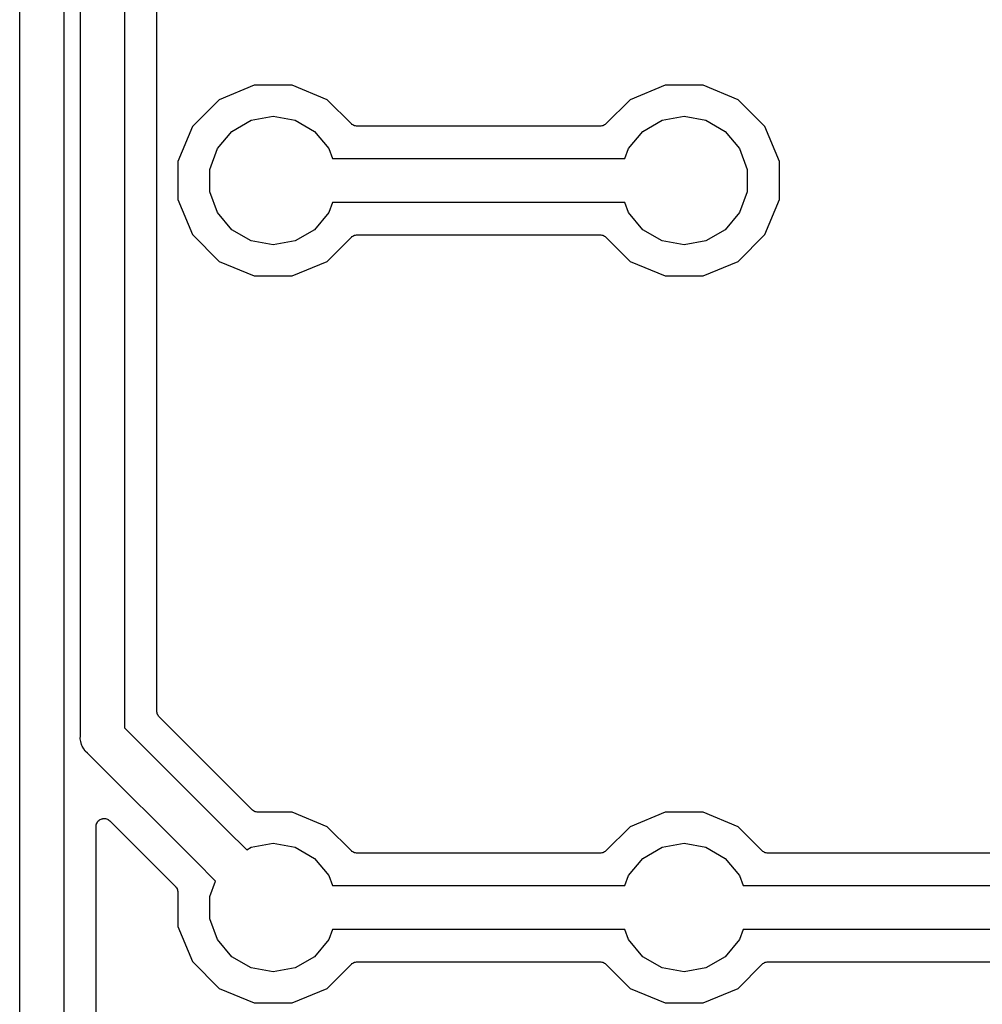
# Model space of a CAD drawing. Extents: x 66 to 115.1, y -104 to -36.7.
# Tile 4 of 10: x 73 to 88.2, y -81.5 to -66. Entities that reach past the tile are written whole.
import ezdxf

# ---------------------------------------------------------------- set-up
doc = ezdxf.new("R2010")
doc.units = 0
doc.header["$MEASUREMENT"] = 0
doc.layers.add('BLACK', color=7, linetype='CONTINUOUS')

msp = doc.modelspace()

# ---------------------------------------------------------------- linework, layer by layer
at = {"layer": 'BLACK', "linetype": 'CONTINUOUS'}
for p, q in [((74.65, -50.8681), (74.65, -77.155)), ((73.95, -77.2847), (73.95, -50.9978)), ((72.99, -90.1947), (72.99, -51.535)), ((73.69, -51.4053), (73.69, -90.065)), ((75.158, -76.892), (75.158, -61.768)), ((76.7, -66.992), (76.1458, -67.2216)), ((77.3, -66.992), (76.7, -66.992)), ((77.8542, -67.2216), (77.3, -66.992)), ((83.2, -66.992), (82.6458, -67.2216)), ((83.8, -66.992), (83.2, -66.992)), ((84.3542, -67.2216), (83.8, -66.992)), ((76.1458, -67.2216), (75.7216, -67.6458)), ((78.2374, -67.6048), (77.8542, -67.2216)), ((82.6458, -67.2216), (82.2626, -67.6048)), ((84.7784, -67.6458), (84.3542, -67.2216)), ((76.3473, -67.7221), (76.6527, -67.5458)), ((76.6527, -67.5458), (77, -67.4846)), ((77, -67.4846), (77.3473, -67.5458)), ((77.3473, -67.5458), (77.6527, -67.7221)), ((82.8473, -67.7221), (83.1527, -67.5458)), ((83.1527, -67.5458), (83.5, -67.4846)), ((83.5, -67.4846), (83.8473, -67.5458)), ((83.8473, -67.5458), (84.1527, -67.7221)), ((75.7216, -67.6458), (75.492, -68.2)), ((76.1206, -67.9923), (76.3473, -67.7221)), ((77.6527, -67.7221), (77.8794, -67.9923)), ((78.242, -67.608), (78.2374, -67.6048)), ((78.2456, -67.6123), (78.242, -67.608)), ((78.26, -67.6206), (78.2456, -67.6123)), ((78.2736, -67.6301), (78.26, -67.6206)), ((78.279, -67.6315), (78.2736, -67.6301)), ((78.2838, -67.6343), (78.279, -67.6315)), ((78.3001, -67.6372), (78.2838, -67.6343)), ((78.3162, -67.6415), (78.3001, -67.6372)), ((78.3217, -67.641), (78.3162, -67.6415)), ((78.3272, -67.642), (78.3217, -67.641)), ((82.1728, -67.642), (78.3272, -67.642)), ((82.1783, -67.641), (82.1728, -67.642)), ((82.1838, -67.6415), (82.1783, -67.641)), ((82.1999, -67.6372), (82.1838, -67.6415)), ((82.2162, -67.6343), (82.1999, -67.6372)), ((82.221, -67.6315), (82.2162, -67.6343)), ((82.2264, -67.6301), (82.221, -67.6315)), ((82.24, -67.6206), (82.2264, -67.6301)), ((82.2544, -67.6123), (82.24, -67.6206)), ((82.258, -67.608), (82.2544, -67.6123)), ((82.2626, -67.6048), (82.258, -67.608)), ((82.6206, -67.9923), (82.8473, -67.7221)), ((84.1527, -67.7221), (84.3794, -67.9923)), ((85.008, -68.2), (84.7784, -67.6458)), ((76, -68.3237), (76.1206, -67.9923)), ((77.8794, -67.9923), (77.9368, -68.15)), ((82.5632, -68.15), (82.6206, -67.9923)), ((84.3794, -67.9923), (84.5, -68.3237)), ((75.492, -68.2), (75.492, -68.8)), ((77.9368, -68.15), (82.5632, -68.15)), ((85.008, -68.8), (85.008, -68.2)), ((76, -68.6763), (76, -68.3237)), ((84.5, -68.3237), (84.5, -68.6763)), ((76.1206, -69.0077), (76, -68.6763)), ((84.5, -68.6763), (84.3794, -69.0077)), ((75.492, -68.8), (75.7216, -69.3542)), ((84.7784, -69.3542), (85.008, -68.8)), ((77.9368, -68.85), (77.8794, -69.0077)), ((82.5632, -68.85), (77.9368, -68.85)), ((82.6206, -69.0077), (82.5632, -68.85)), ((76.3473, -69.2779), (76.1206, -69.0077)), ((77.8794, -69.0077), (77.6527, -69.2779)), ((82.8473, -69.2779), (82.6206, -69.0077)), ((84.3794, -69.0077), (84.1527, -69.2779)), ((76.6527, -69.4542), (76.3473, -69.2779)), ((77.6527, -69.2779), (77.3473, -69.4542)), ((83.1527, -69.4542), (82.8473, -69.2779)), ((84.1527, -69.2779), (83.8473, -69.4542)), ((75.7216, -69.3542), (76.1458, -69.7784)), ((77, -69.5154), (76.6527, -69.4542)), ((77.3473, -69.4542), (77, -69.5154)), ((77.8542, -69.7784), (78.2374, -69.3952)), ((78.2374, -69.3952), (78.242, -69.392)), ((78.242, -69.392), (78.2456, -69.3877)), ((78.2456, -69.3877), (78.26, -69.3794)), ((78.26, -69.3794), (78.2736, -69.3699)), ((78.2736, -69.3699), (78.279, -69.3685)), ((78.279, -69.3685), (78.2838, -69.3657)), ((78.2838, -69.3657), (78.3001, -69.3628)), ((78.3001, -69.3628), (78.3162, -69.3585)), ((78.3162, -69.3585), (78.3217, -69.359)), ((78.3217, -69.359), (78.3272, -69.358)), ((78.3272, -69.358), (82.1728, -69.358)), ((82.1728, -69.358), (82.1783, -69.359)), ((82.1783, -69.359), (82.1838, -69.3585)), ((82.1838, -69.3585), (82.1999, -69.3628)), ((82.1999, -69.3628), (82.2162, -69.3657)), ((82.2162, -69.3657), (82.221, -69.3685)), ((82.221, -69.3685), (82.2264, -69.3699)), ((82.2264, -69.3699), (82.24, -69.3794)), ((82.24, -69.3794), (82.2544, -69.3877)), ((82.2544, -69.3877), (82.258, -69.392)), ((82.258, -69.392), (82.2626, -69.3952)), ((82.2626, -69.3952), (82.6458, -69.7784)), ((83.5, -69.5154), (83.1527, -69.4542)), ((83.8473, -69.4542), (83.5, -69.5154)), ((84.3542, -69.7784), (84.7784, -69.3542)), ((76.1458, -69.7784), (76.7, -70.008)), ((77.3, -70.008), (77.8542, -69.7784)), ((82.6458, -69.7784), (83.2, -70.008)), ((83.8, -70.008), (84.3542, -69.7784)), ((76.7, -70.008), (77.3, -70.008)), ((83.2, -70.008), (83.8, -70.008)), ((75.159, -76.8975), (75.158, -76.892)), ((75.1585, -76.9031), (75.159, -76.8975)), ((75.1628, -76.9191), (75.1585, -76.9031)), ((75.1657, -76.9354), (75.1628, -76.9191)), ((75.1685, -76.9403), (75.1657, -76.9354)), ((75.1699, -76.9457), (75.1685, -76.9403)), ((75.1794, -76.9593), (75.1699, -76.9457)), ((75.1877, -76.9736), (75.1794, -76.9593)), ((75.192, -76.9772), (75.1877, -76.9736)), ((75.1952, -76.9818), (75.192, -76.9772)), ((76.6682, -78.4548), (75.1952, -76.9818)), ((74.65, -77.155), (76.2691, -78.7742)), ((73.946, -77.331), (73.95, -77.2847)), ((73.958, -77.3758), (73.946, -77.331)), ((73.966, -77.4216), (73.958, -77.3758)), ((73.9739, -77.4351), (73.966, -77.4216)), ((73.9779, -77.4502), (73.9739, -77.4351)), ((74.0045, -77.4882), (73.9779, -77.4502)), ((74.0277, -77.5284), (74.0045, -77.4882)), ((74.0633, -77.5583), (74.0277, -77.5284)), ((75.7742, -79.2691), (74.0633, -77.5583)), ((76.6728, -78.458), (76.6682, -78.4548)), ((76.6764, -78.4623), (76.6728, -78.458)), ((76.6907, -78.4706), (76.6764, -78.4623)), ((76.7043, -78.4801), (76.6907, -78.4706)), ((76.7097, -78.4815), (76.7043, -78.4801)), ((76.7146, -78.4843), (76.7097, -78.4815)), ((76.7309, -78.4872), (76.7146, -78.4843)), ((76.7469, -78.4915), (76.7309, -78.4872)), ((76.7525, -78.491), (76.7469, -78.4915)), ((76.758, -78.492), (76.7525, -78.491)), ((77.3, -78.492), (76.758, -78.492)), ((77.8542, -78.7216), (77.3, -78.492)), ((83.2, -78.492), (82.6458, -78.7216)), ((83.8, -78.492), (83.2, -78.492)), ((84.3542, -78.7216), (83.8, -78.492)), ((74.214, -78.6602), (74.221, -78.6452)), ((74.221, -78.6452), (74.2249, -78.6412)), ((74.2249, -78.6412), (74.2277, -78.6364)), ((74.2277, -78.6364), (74.2404, -78.6257)), ((74.2404, -78.6257), (74.2522, -78.614)), ((74.2522, -78.614), (74.2572, -78.6116)), ((74.2572, -78.6116), (74.2615, -78.608)), ((74.2615, -78.608), (74.2771, -78.6023)), ((74.2771, -78.6023), (74.2921, -78.5953)), ((74.2921, -78.5953), (74.2977, -78.5949)), ((74.2977, -78.5949), (74.303, -78.5929)), ((74.303, -78.5929), (74.3196, -78.5929)), ((74.3196, -78.5929), (74.3361, -78.5915)), ((74.3361, -78.5915), (74.3415, -78.5929)), ((74.3415, -78.5929), (74.3471, -78.5929)), ((74.3471, -78.5929), (74.3627, -78.5986)), ((74.3627, -78.5986), (74.3787, -78.6029)), ((74.3787, -78.6029), (74.3833, -78.6061)), ((74.3833, -78.6061), (74.3885, -78.608)), ((74.3885, -78.608), (74.4012, -78.6187)), ((74.4012, -78.6187), (74.4148, -78.6282)), ((74.4148, -78.6282), (75.4548, -79.6682)), ((74.198, -78.718), (74.2009, -78.7017)), ((74.198, -89.802), (74.198, -78.718)), ((74.2009, -78.7017), (74.2023, -78.6851)), ((74.2023, -78.6851), (74.2047, -78.6801)), ((74.2047, -78.6801), (74.2057, -78.6746)), ((74.2057, -78.6746), (74.214, -78.6602)), ((76.2691, -78.7742), (76.2691, -78.7742)), ((76.2691, -78.7742), (76.5817, -79.0868)), ((78.2374, -79.1048), (77.8542, -78.7216)), ((82.6458, -78.7216), (82.2626, -79.1048)), ((84.7374, -79.1048), (84.3542, -78.7216)), ((76.5817, -79.0868), (76.6527, -79.0458)), ((76.6527, -79.0458), (77, -78.9846)), ((77, -78.9846), (77.3473, -79.0458)), ((77.3473, -79.0458), (77.6527, -79.2221)), ((78.242, -79.108), (78.2374, -79.1048)), ((78.2456, -79.1123), (78.242, -79.108)), ((78.26, -79.1206), (78.2456, -79.1123)), ((78.2736, -79.1301), (78.26, -79.1206)), ((82.24, -79.1206), (82.2264, -79.1301)), ((82.2544, -79.1123), (82.24, -79.1206)), ((82.258, -79.108), (82.2544, -79.1123)), ((82.2626, -79.1048), (82.258, -79.108)), ((82.8473, -79.2221), (83.1527, -79.0458)), ((83.1527, -79.0458), (83.5, -78.9846)), ((83.5, -78.9846), (83.8473, -79.0458)), ((83.8473, -79.0458), (84.1527, -79.2221)), ((84.742, -79.108), (84.7374, -79.1048)), ((84.7456, -79.1123), (84.742, -79.108)), ((84.76, -79.1206), (84.7456, -79.1123)), ((84.7736, -79.1301), (84.76, -79.1206)), ((76.0877, -79.5827), (75.7742, -79.2691)), ((75.7742, -79.2691), (75.7742, -79.2691)), ((77.6527, -79.2221), (77.8794, -79.4923)), ((78.279, -79.1315), (78.2736, -79.1301)), ((78.2838, -79.1343), (78.279, -79.1315)), ((78.3001, -79.1372), (78.2838, -79.1343)), ((78.3162, -79.1415), (78.3001, -79.1372)), ((78.3217, -79.141), (78.3162, -79.1415)), ((78.3272, -79.142), (78.3217, -79.141)), ((82.1728, -79.142), (78.3272, -79.142)), ((82.1783, -79.141), (82.1728, -79.142)), ((82.1838, -79.1415), (82.1783, -79.141)), ((82.1999, -79.1372), (82.1838, -79.1415)), ((82.2162, -79.1343), (82.1999, -79.1372)), ((82.221, -79.1315), (82.2162, -79.1343)), ((82.2264, -79.1301), (82.221, -79.1315)), ((82.6206, -79.4923), (82.8473, -79.2221)), ((84.1527, -79.2221), (84.3794, -79.4923)), ((84.779, -79.1315), (84.7736, -79.1301)), ((84.7838, -79.1343), (84.779, -79.1315)), ((84.8001, -79.1372), (84.7838, -79.1343)), ((84.8162, -79.1415), (84.8001, -79.1372)), ((84.8217, -79.141), (84.8162, -79.1415)), ((84.8272, -79.142), (84.8217, -79.141)), ((90.6728, -79.142), (84.8272, -79.142)), ((76, -79.8237), (76.0877, -79.5827)), ((77.8794, -79.4923), (77.9368, -79.65)), ((82.5632, -79.65), (82.6206, -79.4923)), ((84.3794, -79.4923), (84.4368, -79.65)), ((75.4548, -79.6682), (75.458, -79.6728)), ((75.458, -79.6728), (75.4623, -79.6764)), ((75.4623, -79.6764), (75.4706, -79.6907)), ((75.4706, -79.6907), (75.4801, -79.7043)), ((75.4801, -79.7043), (75.4815, -79.7097)), ((75.4815, -79.7097), (75.4843, -79.7146)), ((75.4843, -79.7146), (75.4872, -79.7309)), ((75.4872, -79.7309), (75.4915, -79.7469)), ((77.9368, -79.65), (82.5632, -79.65)), ((84.4368, -79.65), (91.0632, -79.65)), ((75.4915, -79.7469), (75.491, -79.7525)), ((75.491, -79.7525), (75.492, -79.758)), ((75.492, -79.758), (75.492, -80.3)), ((76, -80.1763), (76, -79.8237)), ((76.1206, -80.5077), (76, -80.1763)), ((75.492, -80.3), (75.7216, -80.8542)), ((77.9368, -80.35), (77.8794, -80.5077)), ((82.5632, -80.35), (77.9368, -80.35)), ((82.6206, -80.5077), (82.5632, -80.35)), ((84.4368, -80.35), (84.3794, -80.5077)), ((91.0632, -80.35), (84.4368, -80.35)), ((76.3473, -80.7779), (76.1206, -80.5077)), ((77.8794, -80.5077), (77.6527, -80.7779)), ((82.8473, -80.7779), (82.6206, -80.5077)), ((84.3794, -80.5077), (84.1527, -80.7779)), ((76.6527, -80.9542), (76.3473, -80.7779)), ((77.6527, -80.7779), (77.3473, -80.9542)), ((83.1527, -80.9542), (82.8473, -80.7779)), ((84.1527, -80.7779), (83.8473, -80.9542)), ((75.7216, -80.8542), (76.1458, -81.2784)), ((77, -81.0154), (76.6527, -80.9542)), ((77.3473, -80.9542), (77, -81.0154)), ((77.8542, -81.2784), (78.2374, -80.8952)), ((78.2374, -80.8952), (78.242, -80.892)), ((78.242, -80.892), (78.2456, -80.8877)), ((78.2456, -80.8877), (78.26, -80.8794)), ((78.26, -80.8794), (78.2736, -80.8699)), ((78.2736, -80.8699), (78.279, -80.8685)), ((78.279, -80.8685), (78.2838, -80.8657)), ((78.2838, -80.8657), (78.3001, -80.8628)), ((78.3001, -80.8628), (78.3162, -80.8585)), ((78.3162, -80.8585), (78.3217, -80.859)), ((78.3217, -80.859), (78.3272, -80.858)), ((78.3272, -80.858), (82.1728, -80.858)), ((82.1728, -80.858), (82.1783, -80.859)), ((82.1783, -80.859), (82.1838, -80.8585)), ((82.1838, -80.8585), (82.1999, -80.8628)), ((82.1999, -80.8628), (82.2162, -80.8657)), ((82.2162, -80.8657), (82.221, -80.8685)), ((82.221, -80.8685), (82.2264, -80.8699)), ((82.2264, -80.8699), (82.24, -80.8794)), ((82.24, -80.8794), (82.2544, -80.8877)), ((82.2544, -80.8877), (82.258, -80.892)), ((82.258, -80.892), (82.2626, -80.8952)), ((82.2626, -80.8952), (82.6458, -81.2784)), ((83.5, -81.0154), (83.1527, -80.9542)), ((83.8473, -80.9542), (83.5, -81.0154)), ((84.3542, -81.2784), (84.7374, -80.8952)), ((84.7374, -80.8952), (84.742, -80.892)), ((84.742, -80.892), (84.7456, -80.8877)), ((84.7456, -80.8877), (84.76, -80.8794)), ((84.76, -80.8794), (84.7736, -80.8699)), ((84.7736, -80.8699), (84.779, -80.8685)), ((84.779, -80.8685), (84.7838, -80.8657)), ((84.7838, -80.8657), (84.8001, -80.8628)), ((84.8001, -80.8628), (84.8162, -80.8585)), ((84.8162, -80.8585), (84.8217, -80.859)), ((84.8217, -80.859), (84.8272, -80.858)), ((84.8272, -80.858), (90.6728, -80.858)), ((76.1458, -81.2784), (76.7, -81.508)), ((77.3, -81.508), (77.8542, -81.2784)), ((82.6458, -81.2784), (83.2, -81.508)), ((83.8, -81.508), (84.3542, -81.2784)), ((76.7, -81.508), (77.3, -81.508)), ((83.2, -81.508), (83.8, -81.508))]:
    msp.add_line(p, q, dxfattribs=at)

doc.saveas('drawing.dxf')
